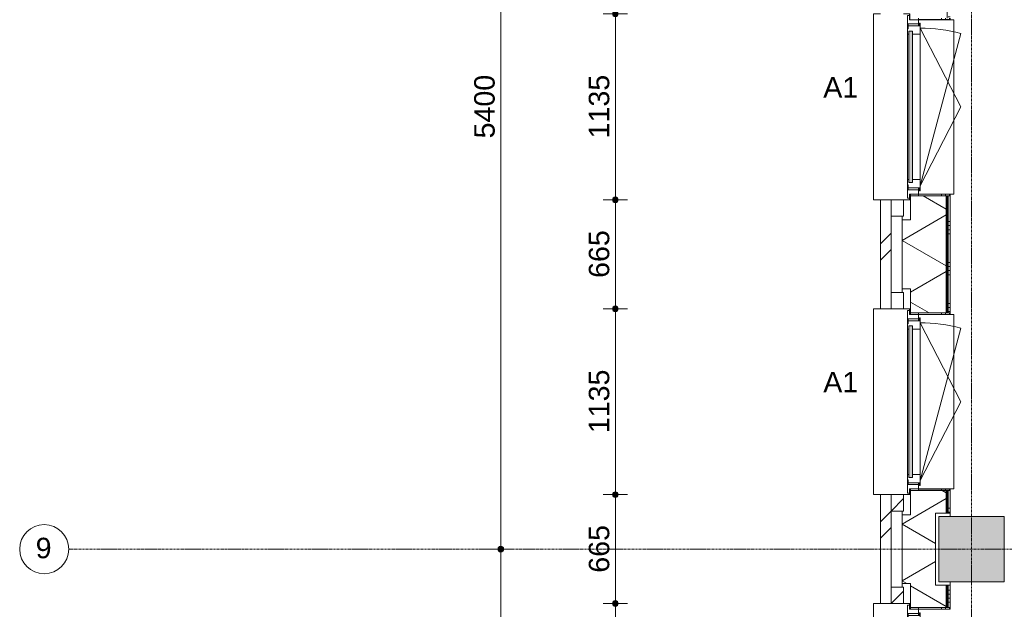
# Model space of a CAD drawing. Header units: millimetres. Extents: x 23061 to 67652, y 24168 to 59318.
# Tile 7 of 35: x 23061 to 29076, y 42833 to 46432. Entities that reach past the tile are written whole.
import ezdxf

# ---------------------------------------------------------------- set-up
doc = ezdxf.new("R2010")
doc.units = ezdxf.units.MM
doc.linetypes.add('stramien', pattern=[22.225, 12.7, -3.175, 3.175, -3.175])
doc.layers.add('00_Algemeen', color=7, linetype='Continuous', lineweight=9, true_color=0x00a600)
for name, color, linetype, lineweight in [('00_Algemeen-50', 7, 'Continuous', 9), ('05_Bouwplaatsvoorzieningen', 7, 'Continuous', 9), ('22_Metselwerk', 7, 'Continuous', 18), ('25_Metaalconstructiewerk', 7, 'Continuous', 9), ('30_Kozijnen-ramen-deuren', 7, 'Continuous', 9), ('42_Dekvloeren en vloersystemen', 7, 'Continuous', 9)]:
    doc.layers.add(name, color=color, linetype=linetype, lineweight=lineweight)
doc.styles.add('Arial_1', font='arial.ttf', dxfattribs={"height": 125})
doc.dimstyles.new('00_AEE_maatvoering_2_5mm', dxfattribs={"dimscale": 304.8, "dimtxt": 127.532425, "dimasz": 0.459318, "dimexe": 0.246063, "dimexo": 0.0625, "dimgap": 0, "dimtad": 1, "dimdec": 0, "dimzin": 0, "dimdsep": 46, "dimtxsty": 'Arial_1', "dimblk1": 'DOTSMALL', "dimblk2": 'DOTSMALL', "dimsah": 1, "dimcen": 0.09, "dimdle": 0.246063, "dimazin": 0, "dimtfac": 1, "dimtdec": 4, "dimtix": 1, "dimtmove": 0, "dimatfit": 3, "dimfxl": 0.246063, "dimfxlon": 1, "dimtvp": 1, "dimtolj": 1, "dimtzin": 0, "dimarcsym": 2})
pattern_1 = [(45, (29076.22, -2e-13), (-282.8427, 282.8427), []), (45, (29176.22, -3e-13), (-282.8427, 282.8427), [])]

# ---------------------------------------------------------------- blocks, each defined once
blk = doc.blocks.new('Direct Shape - 2410-10368 v1 - IFC-model constructie _zonder onderbouw_ _MM21228_-1202395-02 tweede verdieping - A')
at = {"layer": '25_Metaalconstructiewerk'}
blk.add_hatch(color=256, dxfattribs=at).paths.add_polyline_path([(-200, -200), (200, -200), (200, 200), (-200, 200), (-200, -36.3)])
for p, q in [((200, 200), (-200, 200)), ((-200, 200), (-200, -200)), ((200, -200), (200, 200)), ((-200, -200), (200, -200))]:
    blk.add_line(p, q, dxfattribs=at)
blk = doc.blocks.new('Direct Shape - NLRS_28_SC_TLB_kolom vierkant prefab_gen_AT_kolom vierkant_gen_lxb 400x400_800352-1202396-02 tweede verdieping - A')
blk.add_blockref('Direct Shape - 2410-10368 v1 - IFC-model constructie _zonder onderbouw_ _MM21228_-1202395-02 tweede verdieping - A', (0, 0))
blk = doc.blocks.new('2410-10368 v1 - IFC-model constructie _zonder onderbouw_ _MM21228__ifc-1-02 tweede verdieping - A')
at = {"layer": '25_Metaalconstructiewerk', "lineweight": 9}
blk.add_blockref('Direct Shape - NLRS_28_SC_TLB_kolom vierkant prefab_gen_AT_kolom vierkant_gen_lxb 400x400_800352-1202396-02 tweede verdieping - A', (0, 43200), dxfattribs=at)
blk = doc.blocks.new('31_AEE_kozijnen_KA1_CS77 - AEE_CS 77_Raam merk A1-6832846-02 tweede verdieping - A')
at = {"layer": '30_Kozijnen-ramen-deuren', "true_color": 0xcccccc}
blk.add_hatch(color=254, dxfattribs=at).paths.add_polyline_path([(-462.5, -207.3), (-462.5, -231.3), (462.5, -231.3), (462.5, -207.3), (-443.9, -207.3)])
at = {"layer": '30_Kozijnen-ramen-deuren'}
for p, q in [((-481.5, -199.5), (-557.5, -199.5)), ((-557.5, -199.5), (-557.5, -212.3)), ((-557.5, -212.3), (-532.5, -212.3)), ((-532.5, -212.3), (-532.5, -267.5)), ((-506.5, -203.3), (-481.5, -203.3)), ((-506.5, -267.5), (-506.5, -203.3)), ((-494.5, -203.8), (-494.5, -272.5)), ((-476.5, -203.8), (-494.5, -203.8)), ((-481.5, -199.5), (-476.5, -199.5)), ((-481.5, -203.3), (-481.5, -199.5)), ((-476.5, -203.3), (-481.5, -203.3)), ((-443.5, -199.5), (-476.5, -199.5)), ((-476.5, -199.5), (-476.5, -203.8)), ((-462.5, -231.3), (-462.5, -207.3)), ((-462.5, -231.3), (-462.5, -207.3)), ((-462.5, -207.3), (462.5, -207.3)), ((462.5, -231.3), (-462.5, -231.3)), ((443.5, -199.5), (-443.5, -199.5)), ((-443.5, -207.3), (-443.5, -199.5)), ((-443.5, -276.5), (-443.5, -231.3)), ((443.5, -199.5), (443.5, -207.3)), ((476.5, -199.5), (443.5, -199.5)), ((443.5, -231.3), (443.5, -276.5)), ((462.5, -207.3), (462.5, -231.3)), ((462.5, -231.3), (462.5, -207.3)), ((476.5, -199.5), (481.5, -199.5)), ((476.5, -203.8), (476.5, -199.5)), ((481.5, -203.3), (476.5, -203.3)), ((494.5, -203.8), (476.5, -203.8)), ((481.5, -199.5), (481.5, -203.3)), ((557.5, -199.5), (481.5, -199.5)), ((481.5, -203.3), (506.5, -203.3)), ((494.5, -272.5), (494.5, -203.8)), ((506.5, -203.3), (506.5, -267.5)), ((532.5, -267.5), (532.5, -212.3)), ((532.5, -212.3), (557.5, -212.3)), ((557.5, -212.3), (557.5, -199.5)), ((-532.5, -267.5), (-506.5, -267.5)), ((-494.5, -272.5), (-511.5, -272.5)), ((-511.5, -272.5), (-511.5, -276.5)), ((-511.5, -276.5), (-443.5, -276.5)), ((-494.5, -267.5), (-506.5, -267.5)), ((-481.5, -276.5), (0, -525.7)), ((-481.5, -276.5), (448.7, -525.7)), ((443.5, -276.5), (-443.5, -276.5)), ((0, -525.7), (481.5, -276.5)), ((443.5, -276.5), (511.5, -276.5)), ((506.5, -267.5), (494.5, -267.5)), ((511.5, -272.5), (494.5, -272.5)), ((506.5, -267.5), (532.5, -267.5)), ((511.5, -276.5), (511.5, -272.5))]:
    blk.add_line(p, q, dxfattribs=at)
blk.add_arc((-481.5, -276.5), 963, 345, 360, dxfattribs=at)
blk = doc.blocks.new('31_AEE_DAI_Dagkant_Interieur - Zonder Onderkant-V19-02 tweede verdieping - A')
at = {"layer": '05_Bouwplaatsvoorzieningen'}
h = blk.add_hatch(dxfattribs=at)
h.set_pattern_fill('FP_73', color=256, style=0, pattern_type=2)
h.set_pattern_definition([(0, (-42300, -691.5), (0, 250), []), (0, (-42300, -716.5), (0, 250), []), (0, (-42300, -741.5), (0, 250), []), (0, (-42300, -766.5), (0, 250), [])])
h.paths.add_polyline_path([(-542.5, -449), (-542.5, -461.5), (-533, -461.5), (-533, -267.5), (-542.5, -267.5), (-542.5, -437)])
h.paths.add_polyline_path([(533, -437), (533, -461.5), (542.5, -461.5), (542.5, -267.5), (533, -267.5)])
for p, q in [((-533, -267.5), (-542.5, -267.5)), ((-533, -461.5), (-533, -267.5)), ((533, -267.5), (533, -461.5)), ((542.5, -267.5), (533, -267.5)), ((-542.5, -461.5), (-533, -461.5)), ((533, -461.5), (542.5, -461.5))]:
    blk.add_line(p, q, dxfattribs=at)
blk = doc.blocks.new('31_AEE_DAI_Dagkant_Interieur - Zonder Onderkant-V33-02 tweede verdieping - A')
at = {"layer": '05_Bouwplaatsvoorzieningen'}
h = blk.add_hatch(dxfattribs=at)
h.set_pattern_fill('FP_80', color=256, style=0, pattern_type=2)
h.set_pattern_definition([(0, (-44100, -691.5), (0, 250), []), (0, (-44100, -716.5), (0, 250), []), (0, (-44100, -741.5), (0, 250), []), (0, (-44100, -766.5), (0, 250), [])])
h.paths.add_polyline_path([(-542.5, -267.5), (-542.5, -461.5), (-533, -461.5), (-533, -267.5)])
h.paths.add_polyline_path([(533, -461.5), (542.5, -461.5), (542.5, -267.5), (533, -267.5), (533, -449)])
for p, q in [((-533, -267.5), (-542.5, -267.5)), ((-533, -461.5), (-533, -267.5)), ((533, -267.5), (533, -461.5)), ((542.5, -267.5), (533, -267.5)), ((-542.5, -461.5), (-533, -461.5)), ((533, -461.5), (542.5, -461.5))]:
    blk.add_line(p, q, dxfattribs=at)
blk = doc.blocks.new('31_AEE_DAI_Dagkant_Interieur - Zonder Onderkant-V34-02 tweede verdieping - A')
at = {"layer": '05_Bouwplaatsvoorzieningen'}
h = blk.add_hatch(dxfattribs=at)
h.set_pattern_fill('FP_81', color=256, style=0, pattern_type=2)
h.set_pattern_definition([(0, (-45900, -691.5), (0, 250), []), (0, (-45900, -716.5), (0, 250), []), (0, (-45900, -741.5), (0, 250), []), (0, (-45900, -766.5), (0, 250), [])])
h.paths.add_polyline_path([(-542.5, -267.5), (-542.5, -461.5), (-533, -461.5), (-533, -267.5)])
h.paths.add_polyline_path([(533, -461.5), (542.5, -461.5), (542.5, -267.5), (533, -267.5), (533, -449)])
for p, q in [((-533, -267.5), (-542.5, -267.5)), ((-533, -461.5), (-533, -267.5)), ((533, -267.5), (533, -461.5)), ((542.5, -267.5), (533, -267.5)), ((-542.5, -461.5), (-533, -461.5)), ((533, -461.5), (542.5, -461.5))]:
    blk.add_line(p, q, dxfattribs=at)
blk = doc.blocks.new('42_AEE_VE_vensterbank - Standaard-6843292-02 tweede verdieping - A')
at = {"layer": '05_Bouwplaatsvoorzieningen'}
for p, q in [((-532.5, -482.5), (-532.5, -267.5)), ((532.5, -267.5), (532.5, -482.5)), ((-532.5, -482.5), (532.5, -482.5))]:
    blk.add_line(p, q, dxfattribs=at)
blk = doc.blocks.new('21_AEE_WA_lekdorpel - 21_AEE_WA_lekdorpel-6866276-02 tweede verdieping - A')
at = {"layer": '05_Bouwplaatsvoorzieningen'}
for p, q in [((-567.5, -34.5), (-567.5, 8)), ((-567.5, 8), (567.5, 8)), ((567.5, 8), (567.5, -34.5)), ((-567.5, -213), (-567.5, -176.5)), ((567.5, -176.5), (567.5, -213)), ((-567.5, -215), (-567.5, -213)), ((-532.5, -213), (-567.5, -213)), ((-532.5, -215), (-567.5, -215)), ((567.5, -213), (532.5, -213)), ((567.5, -215), (532.5, -215)), ((567.5, -213), (567.5, -215))]:
    blk.add_line(p, q, dxfattribs=at)
blk = doc.blocks.new('Grid - 3 mm-485849-02 tweede verdieping - A')
at = {"layer": '00_Algemeen', "color": 7}
blk.add_circle((0, 0), 3, dxfattribs=at)
blk = doc.blocks.new('DIMBLOCK9-02 tweede verdieping - A')
at = {"layer": '00_Algemeen-50', "transparency": 16777216}
h = blk.add_hatch(color=256, dxfattribs=at)
edge = h.paths.add_edge_path()
edge.add_arc((25999.9, 48600), 17.5, 0, 360)
h = blk.add_hatch(color=256, dxfattribs=at)
edge = h.paths.add_edge_path()
edge.add_arc((25999.9, 43200), 17.5, 0, 360)
for p, q in [((25999.9, 48600), (25924.9, 48600)), ((25999.9, 48600), (25999.9, 43200)), ((25999.9, 48600), (26074.9, 48600)), ((25999.9, 43200), (25924.9, 43200)), ((25999.9, 43200), (26074.9, 43200))]:
    blk.add_line(p, q, dxfattribs=at)
for centre in [(25999.9, 48600), (25999.9, 43200)]:
    blk.add_circle(centre, 17.5, dxfattribs=at)
at = {"layer": '00_Algemeen-50', "color": 0, "transparency": 16777216, "insert": (25837.7, 45707.7), "char_height": 125, "width": 461.471, "attachment_point": 1, "rotation": 90, "line_spacing_factor": 0.941778, "style": 'Arial_1'}
blk.add_mtext('5400', dxfattribs=at)
blk = doc.blocks.new('_DotSmall')
at = {"color": 0, "linetype": 'ByBlock', "const_width": 0.5}
blk.add_lwpolyline([(-0.0625, 0, 1), (0.0625, 0, 1)], format="xyb", close=True, dxfattribs=at)
blk = doc.blocks.new('DIMBLOCK10-02 tweede verdieping - A')
at = {"layer": '00_Algemeen-50', "transparency": 16777216}
h = blk.add_hatch(color=256, dxfattribs=at)
edge = h.paths.add_edge_path()
edge.add_arc((25999.9, 43200), 17.5, 0, 360)
h = blk.add_hatch(color=256, dxfattribs=at)
edge = h.paths.add_edge_path()
edge.add_arc((25999.9, 37800), 17.5, 0, 360)
for p, q in [((25999.9, 43200), (25924.9, 43200)), ((25999.9, 43200), (25999.9, 37800)), ((25999.9, 43200), (26074.9, 43200)), ((25999.9, 37800), (25924.9, 37800)), ((25999.9, 37800), (26074.9, 37800))]:
    blk.add_line(p, q, dxfattribs=at)
for centre in [(25999.9, 43200), (25999.9, 37800)]:
    blk.add_circle(centre, 17.5, dxfattribs=at)
at = {"layer": '00_Algemeen-50', "color": 0, "transparency": 16777216, "insert": (25837.7, 40307.7), "char_height": 125, "width": 461.471, "attachment_point": 1, "rotation": 90, "line_spacing_factor": 0.941778, "style": 'Arial_1'}
blk.add_mtext('5400', dxfattribs=at)
blk = doc.blocks.new('DIMBLOCK44-02 tweede verdieping - A')
at = {"layer": '00_Algemeen-50', "transparency": 16777216}
h = blk.add_hatch(color=256, dxfattribs=at)
edge = h.paths.add_edge_path()
edge.add_arc((26699.9, 42867.5), 17.5, 0, 360)
h = blk.add_hatch(color=256, dxfattribs=at)
edge = h.paths.add_edge_path()
edge.add_arc((26699.9, 41732.5), 17.5, 0, 360)
for p, q in [((26699.9, 42867.5), (26624.9, 42867.5)), ((26699.9, 41732.5), (26699.9, 42867.5)), ((26699.9, 42867.5), (26774.9, 42867.5)), ((26699.9, 41732.5), (26624.9, 41732.5)), ((26699.9, 41732.5), (26774.9, 41732.5))]:
    blk.add_line(p, q, dxfattribs=at)
for centre in [(26699.9, 42867.5), (26699.9, 41732.5)]:
    blk.add_circle(centre, 17.5, dxfattribs=at)
at = {"layer": '00_Algemeen-50', "color": 0, "transparency": 16777216, "insert": (26537.7, 42107.7), "char_height": 125, "width": 461.471, "attachment_point": 1, "rotation": 90, "line_spacing_factor": 0.941778, "style": 'Arial_1'}
blk.add_mtext('1135', dxfattribs=at)
blk = doc.blocks.new('DIMBLOCK45-02 tweede verdieping - A')
at = {"layer": '00_Algemeen-50', "transparency": 16777216}
h = blk.add_hatch(color=256, dxfattribs=at)
edge = h.paths.add_edge_path()
edge.add_arc((26699.9, 43532.5), 17.5, 0, 360)
h = blk.add_hatch(color=256, dxfattribs=at)
edge = h.paths.add_edge_path()
edge.add_arc((26699.9, 42867.5), 17.5, 0, 360)
for p, q in [((26699.9, 43532.5), (26624.9, 43532.5)), ((26699.9, 42867.5), (26699.9, 43532.5)), ((26699.9, 43532.5), (26774.9, 43532.5)), ((26699.9, 42867.5), (26624.9, 42867.5)), ((26699.9, 42867.5), (26774.9, 42867.5))]:
    blk.add_line(p, q, dxfattribs=at)
for centre in [(26699.9, 43532.5), (26699.9, 42867.5)]:
    blk.add_circle(centre, 17.5, dxfattribs=at)
at = {"layer": '00_Algemeen-50', "color": 0, "transparency": 16777216, "insert": (26537.7, 43055.8), "char_height": 125, "width": 346.103, "attachment_point": 1, "rotation": 90, "line_spacing_factor": 0.941778, "style": 'Arial_1'}
blk.add_mtext('665', dxfattribs=at)
blk = doc.blocks.new('DIMBLOCK46-02 tweede verdieping - A')
at = {"layer": '00_Algemeen-50', "transparency": 16777216}
h = blk.add_hatch(color=256, dxfattribs=at)
edge = h.paths.add_edge_path()
edge.add_arc((26699.9, 44667.5), 17.5, 0, 360)
h = blk.add_hatch(color=256, dxfattribs=at)
edge = h.paths.add_edge_path()
edge.add_arc((26699.9, 43532.5), 17.5, 0, 360)
for p, q in [((26699.9, 44667.5), (26624.9, 44667.5)), ((26699.9, 43532.5), (26699.9, 44667.5)), ((26699.9, 44667.5), (26774.9, 44667.5)), ((26699.9, 43532.5), (26624.9, 43532.5)), ((26699.9, 43532.5), (26774.9, 43532.5))]:
    blk.add_line(p, q, dxfattribs=at)
for centre in [(26699.9, 44667.5), (26699.9, 43532.5)]:
    blk.add_circle(centre, 17.5, dxfattribs=at)
at = {"layer": '00_Algemeen-50', "color": 0, "transparency": 16777216, "insert": (26537.7, 43907.7), "char_height": 125, "width": 461.471, "attachment_point": 1, "rotation": 90, "line_spacing_factor": 0.941778, "style": 'Arial_1'}
blk.add_mtext('1135', dxfattribs=at)
blk = doc.blocks.new('DIMBLOCK47-02 tweede verdieping - A')
at = {"layer": '00_Algemeen-50', "transparency": 16777216}
h = blk.add_hatch(color=256, dxfattribs=at)
edge = h.paths.add_edge_path()
edge.add_arc((26699.9, 45332.5), 17.5, 0, 360)
h = blk.add_hatch(color=256, dxfattribs=at)
edge = h.paths.add_edge_path()
edge.add_arc((26699.9, 44667.5), 17.5, 0, 360)
for p, q in [((26699.9, 45332.5), (26624.9, 45332.5)), ((26699.9, 44667.5), (26699.9, 45332.5)), ((26699.9, 45332.5), (26774.9, 45332.5)), ((26699.9, 44667.5), (26624.9, 44667.5)), ((26699.9, 44667.5), (26774.9, 44667.5))]:
    blk.add_line(p, q, dxfattribs=at)
for centre in [(26699.9, 45332.5), (26699.9, 44667.5)]:
    blk.add_circle(centre, 17.5, dxfattribs=at)
at = {"layer": '00_Algemeen-50', "color": 0, "transparency": 16777216, "insert": (26537.7, 44855.8), "char_height": 125, "width": 346.103, "attachment_point": 1, "rotation": 90, "line_spacing_factor": 0.941778, "style": 'Arial_1'}
blk.add_mtext('665', dxfattribs=at)
blk = doc.blocks.new('DIMBLOCK48-02 tweede verdieping - A')
at = {"layer": '00_Algemeen-50', "transparency": 16777216}
h = blk.add_hatch(color=256, dxfattribs=at)
edge = h.paths.add_edge_path()
edge.add_arc((26699.9, 46467.5), 17.5, 0, 360)
h = blk.add_hatch(color=256, dxfattribs=at)
edge = h.paths.add_edge_path()
edge.add_arc((26699.9, 45332.5), 17.5, 0, 360)
for p, q in [((26699.9, 46467.5), (26624.9, 46467.5)), ((26699.9, 45332.5), (26699.9, 46467.5)), ((26699.9, 46467.5), (26774.9, 46467.5)), ((26699.9, 45332.5), (26624.9, 45332.5)), ((26699.9, 45332.5), (26774.9, 45332.5))]:
    blk.add_line(p, q, dxfattribs=at)
for centre in [(26699.9, 46467.5), (26699.9, 45332.5)]:
    blk.add_circle(centre, 17.5, dxfattribs=at)
at = {"layer": '00_Algemeen-50', "color": 0, "transparency": 16777216, "insert": (26537.7, 45707.7), "char_height": 125, "width": 461.471, "attachment_point": 1, "rotation": 90, "line_spacing_factor": 0.941778, "style": 'Arial_1'}
blk.add_mtext('1135', dxfattribs=at)

msp = doc.modelspace()

# ---------------------------------------------------------------- hatches: boundary and pattern name
at = {"layer": '22_Metselwerk', "lineweight": 9}
h = msp.add_hatch(dxfattribs=at)
h.set_pattern_fill('FP_64', color=256, angle=45, style=0, pattern_type=2)
h.set_pattern_definition(pattern_1)
h.paths.add_polyline_path([(28384.7, 26667.5), (28384.7, 27332.5), (28319.2, 27332.5), (28319.2, 26667.5)])
h.paths.add_polyline_path([(28319.2, 28467.5), (28384.7, 28467.5), (28384.7, 29132.5), (28319.2, 29132.5), (28319.2, 28860.4)])
h.paths.add_polyline_path([(28384.7, 30267.5), (28384.7, 30932.5), (28319.2, 30932.5), (28319.2, 30267.5)])
h.paths.add_polyline_path([(28384.7, 32067.5), (28384.7, 32732.5), (28319.2, 32732.5), (28319.2, 32067.5)])
h.paths.add_polyline_path([(28384.7, 33867.5), (28384.7, 34532.5), (28319.2, 34532.5), (28319.2, 33867.5)])
h.paths.add_polyline_path([(28319.2, 35667.5), (28384.7, 35667.5), (28384.7, 36332.5), (28319.2, 36332.5), (28319.2, 35726)])
h.paths.add_polyline_path([(28384.7, 37467.5), (28384.7, 38132.5), (28319.2, 38132.5), (28319.2, 37467.5)])
h.paths.add_polyline_path([(28384.7, 39267.5), (28384.7, 39932.5), (28319.2, 39932.5), (28319.2, 39267.5)])
h.paths.add_polyline_path([(28319.2, 41067.5), (28384.7, 41067.5), (28384.7, 41732.5), (28319.2, 41732.5), (28319.2, 41447.3)])
h.paths.add_polyline_path([(28319.2, 42867.5), (28384.7, 42867.5), (28384.7, 43532.5), (28319.2, 43532.5), (28319.2, 43163.7)])
h.paths.add_polyline_path([(28384.7, 44667.5), (28384.7, 45332.5), (28319.2, 45332.5), (28319.2, 44667.5)])
h.paths.add_polyline_path([(28384.7, 46467.5), (28384.7, 47132.5), (28319.2, 47132.5), (28319.2, 46467.5)])
h.paths.add_polyline_path([(28384.7, 48267.5), (28385.2, 49157), (28319.2, 49157), (28319.2, 48267.5)])
h = msp.add_hatch(dxfattribs=at)
h.set_pattern_fill('FP_62', color=256, angle=60, style=0, pattern_type=2)
h.set_pattern_definition([(330, (28451.72, 24300), (150, 259.8076), []), (30, (28451.72, 24300), (-150, 259.8076), [])])
h.paths.add_polyline_path([(28721.7, 26642.5), (28721.7, 26780), (28656.2, 26780), (28656.2, 27220), (28721.7, 27220), (28721.7, 27357.5), (28503.7, 27357.5), (28503.7, 27210), (28451.7, 27210), (28451.7, 26790), (28503.7, 26790), (28503.7, 26642.5)])
h.paths.add_polyline_path([(28503.7, 28442.5), (28721.7, 28442.5), (28721.7, 29157.5), (28503.7, 29157.5), (28503.7, 29010), (28451.7, 29010), (28451.7, 28590), (28503.7, 28590)])
h.paths.add_polyline_path([(28503.7, 30242.5), (28721.7, 30242.5), (28721.7, 30957.5), (28503.7, 30957.5), (28503.7, 30810), (28451.7, 30810), (28451.7, 30390), (28503.7, 30390)])
h.paths.add_polyline_path([(28721.7, 32042.5), (28721.7, 32180), (28656.2, 32180), (28656.2, 32620), (28721.7, 32620), (28721.7, 32757.5), (28503.7, 32757.5), (28503.7, 32610), (28451.7, 32610), (28451.7, 32190), (28503.7, 32190), (28503.7, 32042.5)])
h.paths.add_polyline_path([(28503.7, 33842.5), (28721.7, 33842.5), (28721.7, 34557.5), (28503.7, 34557.5), (28503.7, 34410), (28451.7, 34410), (28451.7, 33990), (28503.7, 33990)])
h.paths.add_polyline_path([(28721.7, 35642.5), (28721.7, 36357.5), (28503.7, 36357.5), (28503.7, 36210), (28451.7, 36210), (28451.7, 35790), (28503.7, 35790), (28503.7, 35642.5)])
h.paths.add_polyline_path([(28721.7, 37442.5), (28721.7, 37580), (28656.2, 37580), (28656.2, 38020), (28721.7, 38020), (28721.7, 38157.5), (28503.7, 38157.5), (28503.7, 38010), (28451.7, 38010), (28451.7, 37590), (28503.7, 37590), (28503.7, 37442.5)])
h.paths.add_polyline_path([(28503.7, 39242.5), (28721.7, 39242.5), (28721.7, 39957.5), (28503.7, 39957.5), (28503.7, 39810), (28451.7, 39810), (28451.7, 39390), (28503.7, 39390)])
h.paths.add_polyline_path([(28503.7, 41042.5), (28721.7, 41042.5), (28721.7, 41757.5), (28503.7, 41757.5), (28503.7, 41610), (28451.7, 41610), (28451.7, 41190), (28503.7, 41190)])
h.paths.add_polyline_path([(28503.7, 42842.5), (28721.7, 42842.5), (28721.7, 42980), (28656.2, 42980), (28656.2, 43420), (28721.7, 43420), (28721.7, 43557.5), (28503.7, 43557.5), (28503.7, 43410), (28451.7, 43410), (28451.7, 42990), (28503.7, 42990)])
h.paths.add_polyline_path([(28503.7, 44642.5), (28721.7, 44642.5), (28721.7, 45357.5), (28503.7, 45357.5), (28503.7, 45210), (28451.7, 45210), (28451.7, 44790), (28503.7, 44790)])
h.paths.add_polyline_path([(28503.7, 46442.5), (28721.7, 46442.5), (28721.7, 47157.5), (28503.7, 47157.5), (28503.7, 47010), (28451.7, 47010), (28451.7, 46590), (28503.7, 46590)])
h.paths.add_polyline_path([(28721.7, 48242.5), (28721.7, 48380), (28656.2, 48380), (28656.2, 48820), (28721.7, 48820), (28721.7, 49024.5), (28451.7, 49024.5), (28451.7, 48390), (28503.7, 48390), (28503.7, 48242.5)])
h = msp.add_hatch(dxfattribs=at)
h.set_pattern_fill('FP_63', color=256, style=0, pattern_type=2)
h.set_pattern_definition([(270, (28451.723, 24300), (25, 2e-15), [])])
h.paths.add_polyline_path([(28733.7, 26642.5), (28733.7, 26780), (28721.7, 26780), (28721.7, 26642.5)])
h.paths.add_polyline_path([(28721.7, 27220), (28733.7, 27220), (28733.7, 27357.5), (28721.7, 27357.5)])
h.paths.add_polyline_path([(28733.7, 28442.5), (28733.7, 29157.5), (28721.7, 29157.5), (28721.7, 28442.5)])
h.paths.add_polyline_path([(28733.7, 30242.5), (28733.7, 30957.5), (28721.7, 30957.5), (28721.7, 30242.5)])
h.paths.add_polyline_path([(28733.7, 32042.5), (28733.7, 32180), (28721.7, 32180), (28721.7, 32042.5)])
h.paths.add_polyline_path([(28721.7, 32620), (28733.7, 32620), (28733.7, 32757.5), (28721.7, 32757.5)])
h.paths.add_polyline_path([(28721.7, 33842.5), (28733.7, 33842.5), (28733.7, 34557.5), (28721.7, 34557.5), (28721.7, 34009.6)])
h.paths.add_polyline_path([(28721.7, 35642.5), (28733.7, 35642.5), (28733.7, 36357.5), (28721.7, 36357.5), (28721.7, 35726)])
h.paths.add_polyline_path([(28733.7, 37442.5), (28733.7, 37580), (28721.7, 37580), (28721.7, 37442.5)])
h.paths.add_polyline_path([(28733.7, 38020), (28733.7, 38157.5), (28721.7, 38157.5), (28721.7, 38020)])
h.paths.add_polyline_path([(28733.7, 39242.5), (28733.7, 39957.5), (28721.7, 39957.5), (28721.7, 39242.5)])
h.paths.add_polyline_path([(28733.7, 41042.5), (28733.7, 41757.5), (28721.7, 41757.5), (28721.7, 41042.5)])
h.paths.add_polyline_path([(28733.7, 42842.5), (28733.7, 42980), (28721.7, 42980), (28721.7, 42842.5)])
h.paths.add_polyline_path([(28733.7, 43420), (28733.7, 43557.5), (28721.7, 43557.5), (28721.7, 43420)])
h.paths.add_polyline_path([(28733.7, 44642.5), (28733.7, 45357.5), (28721.7, 45357.5), (28721.7, 44642.5)])
h.paths.add_polyline_path([(28733.7, 46442.5), (28733.7, 47157.5), (28721.7, 47157.5), (28721.7, 46442.5)])
h.paths.add_polyline_path([(28733.7, 48242.5), (28733.7, 48380), (28721.7, 48380), (28721.7, 48242.5)])
h = msp.add_hatch(dxfattribs=at)
h.set_pattern_fill('FP_61', color=256, angle=90, style=0, pattern_type=2)
h.set_pattern_definition([(1e-13, (28451.72, 24200), (-4e-13, 250), []), (1e-13, (28451.72, 24175), (-4e-13, 250), []), (1e-13, (28451.72, 24150), (-4e-13, 250), []), (1e-13, (28451.72, 24125), (-4e-13, 250), [])])
h.paths.add_polyline_path([(28733.7, 26642.5), (28746.2, 26642.5), (28746.2, 26780), (28733.7, 26780)])
h.paths.add_polyline_path([(28733.7, 27220), (28746.2, 27220), (28746.2, 27357.5), (28733.7, 27357.5)])
h.paths.add_polyline_path([(28746.2, 28442.5), (28746.2, 29157.5), (28733.7, 29157.5), (28733.7, 28442.5)])
h.paths.add_polyline_path([(28746.2, 30242.5), (28746.2, 30957.5), (28733.7, 30957.5), (28733.7, 30242.5)])
h.paths.add_polyline_path([(28733.7, 32042.5), (28746.2, 32042.5), (28746.2, 32180), (28733.7, 32180)])
h.paths.add_polyline_path([(28746.2, 32620), (28746.2, 32757.5), (28733.7, 32757.5), (28733.7, 32620)])
h.paths.add_polyline_path([(28746.2, 33842.5), (28746.2, 34557.5), (28733.7, 34557.5), (28733.7, 33842.5)])
h.paths.add_polyline_path([(28746.2, 35642.5), (28746.2, 36357.5), (28733.7, 36357.5), (28733.7, 35642.5)])
h.paths.add_polyline_path([(28733.7, 37442.5), (28746.2, 37442.5), (28746.2, 37580), (28733.7, 37580)])
h.paths.add_polyline_path([(28733.7, 38020), (28746.2, 38020), (28746.2, 38157.5), (28733.7, 38157.5)])
h.paths.add_polyline_path([(28746.2, 39242.5), (28746.2, 39957.5), (28733.7, 39957.5), (28733.7, 39242.5)])
h.paths.add_polyline_path([(28733.7, 41042.5), (28746.2, 41042.5), (28746.2, 41757.5), (28733.7, 41757.5), (28733.7, 41447.3)])
h.paths.add_polyline_path([(28746.2, 42842.5), (28746.2, 42980), (28733.7, 42980), (28733.7, 42842.5)])
h.paths.add_polyline_path([(28733.7, 43420), (28746.2, 43420), (28746.2, 43557.5), (28733.7, 43557.5)])
h.paths.add_polyline_path([(28733.7, 44642.5), (28746.2, 44642.5), (28746.2, 45357.5), (28733.7, 45357.5), (28733.7, 44880.1)])
h.paths.add_polyline_path([(28746.2, 46442.5), (28746.2, 47157.5), (28733.7, 47157.5), (28733.7, 46442.5)])
h.paths.add_polyline_path([(28733.7, 48242.5), (28746.2, 48242.5), (28746.2, 48380), (28733.7, 48380), (28733.7, 48312.9)])
h = msp.add_hatch(dxfattribs=at)
h.set_pattern_fill('FP_64', color=256, angle=45, style=0, pattern_type=2)
h.set_pattern_definition(pattern_1)
h.paths.add_polyline_path([(28461.2, 43432.5), (28461.2, 43532.5), (28385.2, 43532.5), (28385.2, 43432.5)])
h = msp.add_hatch(dxfattribs=at)
h.set_pattern_fill('FP_64', color=256, angle=45, style=0, pattern_type=2)
h.set_pattern_definition(pattern_1)
h.paths.add_polyline_path([(28461.2, 42867.5), (28461.2, 42967.5), (28385.2, 42967.5), (28385.2, 42867.5)])

# ---------------------------------------------------------------- linework, layer by layer
at = {"layer": '00_Algemeen', "color": 150, "linetype": 'stramien', "true_color": 0x0080ff}
for p, q in [((28876.2, 24467.7), (28876.2, 59018.3)), ((67351.6, 43200), (23360.9, 43200))]:
    msp.add_line(p, q, dxfattribs=at)
at = {"layer": '22_Metselwerk', "lineweight": 9}
for p, q in [((28503.7, 45357.5), (28503.7, 45367.5)), ((28746.2, 45357.5), (28721.7, 45357.5)), ((28733.7, 45357.5), (28733.7, 44642.5)), ((28746.2, 44642.5), (28746.2, 45357.5)), ((28384.7, 45332.5), (28319.2, 45332.5)), ((28319.2, 45332.5), (28319.2, 44667.5)), ((28384.7, 45210), (28384.7, 45332.5)), ((28385.2, 44667.5), (28385.2, 45332.5)), ((28461.2, 45332.5), (28385.2, 45332.5)), ((28461.2, 45232.5), (28461.2, 45332.5)), ((28385.2, 45210), (28384.7, 45210)), ((28385.2, 45232.5), (28461.2, 45232.5)), ((28451.7, 45210), (28451.7, 45232.5)), ((28384.7, 44667.5), (28384.7, 44790)), ((28384.7, 44790), (28385.2, 44790)), ((28461.2, 44767.5), (28385.2, 44767.5)), ((28451.7, 44767.5), (28451.7, 44790)), ((28461.2, 44667.5), (28461.2, 44767.5)), ((28319.2, 44667.5), (28384.7, 44667.5)), ((28385.2, 44667.5), (28461.2, 44667.5)), ((28503.7, 44632.5), (28503.7, 44642.5)), ((28721.7, 44642.5), (28746.2, 44642.5)), ((28503.7, 43557.5), (28503.7, 43567.5)), ((28746.2, 43557.5), (28721.7, 43557.5)), ((28733.7, 43557.5), (28733.7, 43420)), ((28746.2, 43420), (28746.2, 43557.5)), ((28384.7, 43532.5), (28319.2, 43532.5)), ((28319.2, 43532.5), (28319.2, 42867.5)), ((28384.7, 43410), (28384.7, 43532.5)), ((28385.2, 42867.5), (28385.2, 43532.5)), ((28461.2, 43532.5), (28385.2, 43532.5)), ((28461.2, 43432.5), (28461.2, 43532.5)), ((28385.2, 43432.5), (28461.2, 43432.5)), ((28451.7, 43410), (28451.7, 43432.5)), ((28385.2, 43410), (28384.7, 43410)), ((28721.7, 43420), (28746.2, 43420)), ((28384.7, 42867.5), (28384.7, 42990)), ((28384.7, 42990), (28385.2, 42990)), ((28461.2, 42967.5), (28385.2, 42967.5)), ((28451.7, 42967.5), (28451.7, 42990)), ((28461.2, 42867.5), (28461.2, 42967.5)), ((28746.2, 42980), (28721.7, 42980)), ((28733.7, 42980), (28733.7, 42842.5)), ((28746.2, 42842.5), (28746.2, 42980)), ((28319.2, 42867.5), (28384.7, 42867.5)), ((28385.2, 42867.5), (28461.2, 42867.5)), ((28503.7, 42832.5), (28503.7, 42842.5)), ((28721.7, 42842.5), (28746.2, 42842.5))]:
    msp.add_line(p, q, dxfattribs=at)
at = {"layer": '22_Metselwerk'}
for p, q in [((28721.7, 45357.5), (28503.7, 45357.5)), ((28503.7, 45357.5), (28503.7, 45210)), ((28721.7, 45357.5), (28721.7, 44642.5)), ((28503.7, 45210), (28451.7, 45210)), ((28451.7, 45210), (28451.7, 44790)), ((28451.7, 44790), (28503.7, 44790)), ((28503.7, 44790), (28503.7, 44642.5)), ((28503.7, 44642.5), (28721.7, 44642.5)), ((28721.7, 43557.5), (28503.7, 43557.5)), ((28503.7, 43557.5), (28503.7, 43410)), ((28721.7, 43557.5), (28721.7, 43420)), ((28503.7, 43410), (28451.7, 43410)), ((28451.7, 43410), (28451.7, 42990)), ((28656.2, 42980), (28656.2, 43420)), ((28656.2, 43420), (28721.7, 43420)), ((28451.7, 42990), (28503.7, 42990)), ((28503.7, 42990), (28503.7, 42842.5)), ((28721.7, 42980), (28656.2, 42980)), ((28721.7, 42980), (28721.7, 42842.5)), ((28503.7, 42842.5), (28721.7, 42842.5))]:
    msp.add_line(p, q, dxfattribs=at)
at = {"layer": '42_Dekvloeren en vloersystemen'}
for p, q in [((28746.2, 43420), (28746.2, 43400)), ((28746.2, 43000), (28746.2, 42980))]:
    msp.add_line(p, q, dxfattribs=at)

# ---------------------------------------------------------------- block references
at = {"lineweight": 5}
msp.add_blockref('2410-10368 v1 - IFC-model constructie _zonder onderbouw_ _MM21228__ifc-1-02 tweede verdieping - A', (28876.2, 0), dxfattribs=at)
at = {"layer": '00_Algemeen', "color": 7, "xscale": 49.99999999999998, "yscale": 49.99999999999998, "zscale": 49.99999999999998, "rotation": 90}
msp.add_blockref('Grid - 3 mm-485849-02 tweede verdieping - A', (23210.9, 43200), dxfattribs=at)
at = {"layer": '05_Bouwplaatsvoorzieningen'}
for name, p, rotation in [('21_AEE_WA_lekdorpel - 21_AEE_WA_lekdorpel-6866276-02 tweede verdieping - A', (28284.7, 45900), 90.0000000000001), ('31_AEE_DAI_Dagkant_Interieur - Zonder Onderkant-V34-02 tweede verdieping - A', (28284.7, 45900), 90.0000000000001), ('42_AEE_VE_vensterbank - Standaard-6843292-02 tweede verdieping - A', (28284.7, 45900), 89.99999999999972), ('21_AEE_WA_lekdorpel - 21_AEE_WA_lekdorpel-6866276-02 tweede verdieping - A', (28284.7, 44100), 90.0000000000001), ('31_AEE_DAI_Dagkant_Interieur - Zonder Onderkant-V33-02 tweede verdieping - A', (28284.7, 44100), 90.0000000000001), ('42_AEE_VE_vensterbank - Standaard-6843292-02 tweede verdieping - A', (28284.7, 44100), 89.99999999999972), ('21_AEE_WA_lekdorpel - 21_AEE_WA_lekdorpel-6866276-02 tweede verdieping - A', (28284.7, 42300), 90.0000000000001), ('31_AEE_DAI_Dagkant_Interieur - Zonder Onderkant-V19-02 tweede verdieping - A', (28284.7, 42300), 90.0000000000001)]:
    msp.add_blockref(name, p, dxfattribs=dict(at, rotation=rotation))
at = {"layer": '30_Kozijnen-ramen-deuren', "rotation": 90.0000000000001}
for p in [(28284.7, 45900), (28284.7, 44100), (28284.7, 42300)]:
    msp.add_blockref('31_AEE_kozijnen_KA1_CS77 - AEE_CS 77_Raam merk A1-6832846-02 tweede verdieping - A', p, dxfattribs=at)

# ---------------------------------------------------------------- texts
at = {"layer": '00_Algemeen', "color": 7, "insert": (23158.5, 43269.3), "char_height": 125, "width": 116.245, "attachment_point": 1, "style": 'Arial_1'}
msp.add_mtext('9', dxfattribs=at)
at = {"layer": '30_Kozijnen-ramen-deuren', "char_height": 125, "width": 256.54, "attachment_point": 1, "style": 'Arial_1'}
for insert in [(27970.2, 46082.1), (27970.2, 44282.1)]:
    msp.add_mtext('A1', dxfattribs=dict(at, insert=insert))

# ---------------------------------------------------------------- dimensions: what is measured, and where the dimension line sits
at = {"layer": '00_Algemeen', "color": 7}
for base, p1, p2, override, picture, middle in [((25999.9, 43200), (26074.9, 48600), (26074.9, 43200), {"dimpost": '<>', "dimfxl": 5400}, 'DIMBLOCK9-02 tweede verdieping - A', (25936.1, 45900)), ((26699.9, 46467.5), (26774.9, 45332.5), (26774.9, 46467.5), {"dimpost": '<>', "dimfxl": 1135}, 'DIMBLOCK48-02 tweede verdieping - A', (26636.1, 45900)), ((26699.9, 45332.5), (26774.9, 44667.5), (26774.9, 45332.5), {"dimpost": '<>', "dimfxl": 665}, 'DIMBLOCK47-02 tweede verdieping - A', (26636.1, 45000)), ((26699.9, 44667.5), (26774.9, 43532.5), (26774.9, 44667.5), {"dimpost": '<>', "dimfxl": 1135}, 'DIMBLOCK46-02 tweede verdieping - A', (26636.1, 44100)), ((26699.9, 43532.5), (26774.9, 42867.5), (26774.9, 43532.5), {"dimpost": '<>', "dimfxl": 665}, 'DIMBLOCK45-02 tweede verdieping - A', (26636.1, 43200)), ((25999.9, 37800), (26074.9, 43200), (26074.9, 37800), {"dimpost": '<>', "dimfxl": 5400}, 'DIMBLOCK10-02 tweede verdieping - A', (25936.1, 40500)), ((26699.9, 42867.5), (26774.9, 41732.5), (26774.9, 42867.5), {"dimpost": '<>', "dimfxl": 1135}, 'DIMBLOCK44-02 tweede verdieping - A', (26636.1, 42300))]:
    dim = msp.add_linear_dim(base=base, p1=p1, p2=p2, angle=90, dimstyle='00_AEE_maatvoering_2_5mm', override=override, dxfattribs=at)
    dim.commit()
    dim.dimension.update_dxf_attribs({"geometry": picture, "text_midpoint": middle})

doc.saveas('drawing.dxf')
